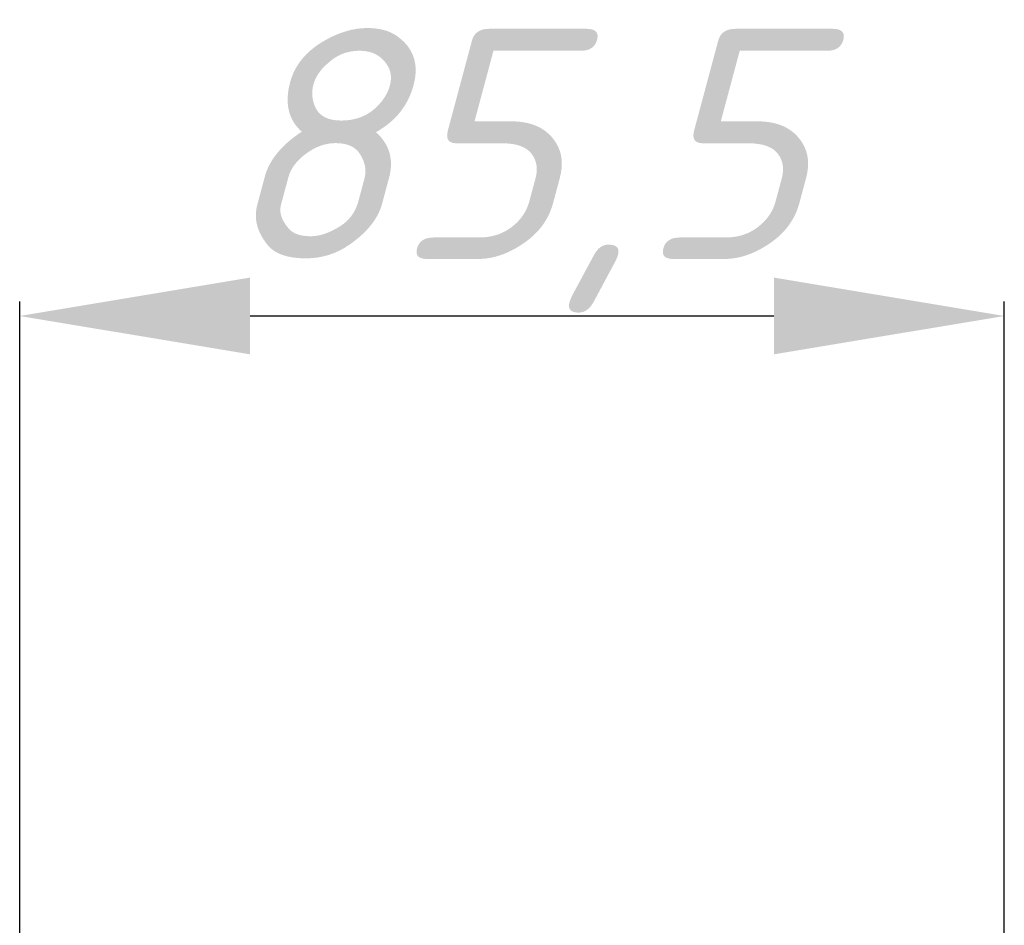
# Model space of a CAD drawing. Header units: millimetres. Extents: x 11 to 1665, y 44 to 957.
# Tile 38 of 69: x 653 to 739, y 652 to 730. Entities that reach past the tile are written whole.
import ezdxf

# ---------------------------------------------------------------- set-up
doc = ezdxf.new("R2010")
doc.units = ezdxf.units.MM
doc.header["$MEASUREMENT"] = 0
doc.layers.get('0').update_dxf_attribs({"lineweight": 25})
doc.styles.add('IPPON', font='isocpeui.ttf', dxfattribs={"height": 20})
doc.styles.get("Standard").update_dxf_attribs({"font": 'isocpeui.ttf'})
doc.dimstyles.new('ISO-25$0', dxfattribs={"dimtxt": 20, "dimasz": 20, "dimexe": 1.25, "dimexo": 0.625, "dimtad": 1, "dimtxsty": 'Standard', "dimcen": 2.5, "dimadec": 0, "dimazin": 0, "dimtfac": 1, "dimtmove": 0, "dimatfit": 3, "dimfxl": 1, "dimarcsym": 0})

# ---------------------------------------------------------------- blocks, each defined once
blk = doc.blocks.new('*D14')
at = {"color": 0, "lineweight": -2, "transparency": 16777216}
for p, q in [((653.013, 617.663), (653.013, 705.95)), ((738.513, 619.709), (738.513, 705.95)), ((673.013, 704.7), (718.513, 704.7))]:
    blk.add_line(p, q, dxfattribs=at)
at = {"color": 0, "transparency": 16777216}
for points in [[(673.013, 708.033), (673.013, 701.367), (653.013, 704.7)], [(718.513, 708.033), (718.513, 701.367), (738.513, 704.7)]]:
    blk.add_solid(points, dxfattribs=at)
at = {"layer": 'Defpoints', "color": 0, "transparency": 16777216}
for p in [(738.513, 704.7), (738.513, 619.084), (653.013, 617.038)]:
    blk.add_point(p, dxfattribs=at)
at = {"color": 0, "transparency": 16777216, "insert": (695.763, 717.325), "char_height": 20, "attachment_point": 5, "style": 'IPPON'}
blk.add_mtext('85,5', dxfattribs=at)

msp = doc.modelspace()

# ---------------------------------------------------------------- dimensions: what is measured, and where the dimension line sits
dim = msp.add_linear_dim(base=(738.513, 704.7), p1=(653.013, 617.038), p2=(738.513, 619.084), dimstyle='ISO-25$0', override={"dimtxsty": 'IPPON'})
dim.commit()
dim.dimension.update_dxf_attribs({"geometry": '*D14', "text_midpoint": (695.763, 717.325)})

doc.saveas('drawing.dxf')
